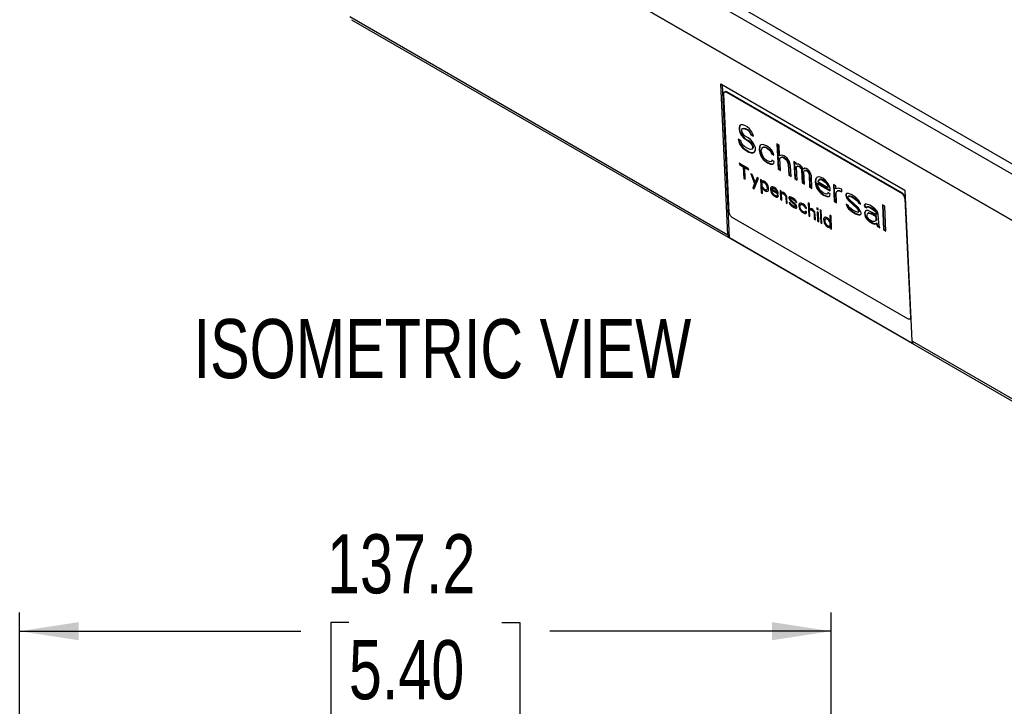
# Model space of a CAD drawing. Header units: millimetres. Extents: x 0 to 1118, y 0 to 848.
# Tile 15 of 17: x 778 to 944, y 579 to 695. Entities that reach past the tile are written whole.
import ezdxf

# ---------------------------------------------------------------- set-up
doc = ezdxf.new("R2010")
doc.units = ezdxf.units.MM
doc.layers.add('DIMENSIONS', color=140, linetype='Continuous', lineweight=25)
doc.layers.add('TEXT', color=140, linetype='Continuous', lineweight=25)
doc.styles.add('SLDTEXTSTYLE0', font='TXT', dxfattribs={"width": 0.75})
doc.dimstyles.new('SLDDIMSTYLE0', dxfattribs={"dimtxt": 10, "dimasz": 10, "dimexe": 0, "dimexo": 0.0625, "dimgap": 2.5, "dimtad": 0, "dimtih": 1, "dimtoh": 1, "dimdec": 1, "dimrnd": 1e-09, "dimzin": 12, "dimdsep": 46, "dimtxsty": 'SLDTEXTSTYLE0', "dimsah": 1, "dimcen": 0.09, "dimadec": 0, "dimazin": 3, "dimtfac": 1, "dimtdec": 1, "dimtofl": 0, "dimtmove": 0, "dimatfit": 3, "dimfxl": 0, "dimfrac": 2, "dimtolj": 1, "dimtzin": 12, "dimarcsym": 0})

# ---------------------------------------------------------------- blocks, each defined once
blk = doc.blocks.new('_D_12')
at = {"layer": 'DIMENSIONS'}
for p, q in [((777.95, 539.99), (777.95, 595.07)), ((915.13, 552.72), (915.13, 595.07)), ((833.61, 593.37), (830.57, 593.37)), ((830.57, 593.37), (830.57, 577.49)), ((859.47, 593.37), (862.52, 593.37)), ((862.52, 593.37), (862.52, 577.49)), ((777.95, 591.89), (825.49, 591.89)), ((915.13, 591.89), (867.59, 591.89)), ((830.57, 577.49), (833.61, 577.49)), ((862.52, 577.49), (859.47, 577.49))]:
    blk.add_line(p, q, dxfattribs=at)
for points in [[(777.95, 591.89), (787.95, 590.36), (787.95, 593.43)], [(915.13, 591.89), (905.13, 593.43), (905.13, 590.36)]]:
    blk.add_solid(points, dxfattribs=at)
at = {"layer": 'DIMENSIONS', "char_height": 10, "attachment_point": 1, "style": 'SLDTEXTSTYLE0'}
for s, insert in [('137.2', (829.92, 608.29)), ('5.40', (833.61, 590.38))]:
    blk.add_mtext(s, dxfattribs=dict(at, insert=insert))

msp = doc.modelspace()

# ---------------------------------------------------------------- linework, layer by layer
for p, q in [((832.25, 726.87), (991.42, 634.98)), ((991.32, 635.03), (832.33, 726.81)), ((967.59, 658.3), (858.03, 721.55)), ((857.39, 720.21), (966.95, 656.96)), ((833.77, 695.85), (897.71, 658.94)), ((834.04, 695.3), (993.04, 603.51)), ((897.71, 658.94), (896.52, 684.44)), ((896.52, 684.44), (927.63, 666.48)), ((897.98, 658.39), (896.77, 684.3)), ((897.93, 662.66), (896.99, 682.78)), ((897.18, 683.12), (897.11, 683.07)), ((897.44, 683.04), (897.51, 683.08)), ((897.44, 683.04), (927.14, 665.89)), ((927.21, 665.94), (897.51, 683.08)), ((899.64, 677.33), (899.58, 677.01)), ((899.58, 677.01), (899.66, 677.06)), ((899.58, 677.01), (899.6, 676.65)), ((899.6, 676.65), (899.67, 676.7)), ((899.6, 676.65), (899.69, 676.25)), ((899.94, 677.51), (899.64, 677.33)), ((899.72, 677.37), (899.66, 677.06)), ((899.66, 677.06), (899.67, 676.7)), ((899.67, 676.7), (899.77, 676.29)), ((899.69, 676.25), (899.77, 676.29)), ((899.69, 676.25), (900.02, 675.7)), ((899.77, 676.29), (900.1, 675.75)), ((900.25, 677.51), (899.94, 677.51)), ((900.06, 676.65), (900.12, 676.88)), ((900.07, 676.47), (900.06, 676.65)), ((900.16, 676.15), (900.07, 676.47)), ((900.12, 676.88), (900.35, 676.92)), ((900.12, 676.88), (900.2, 676.92)), ((900.4, 675.84), (900.16, 676.15)), ((900.2, 676.92), (900.43, 676.97)), ((900.56, 677.41), (900.25, 677.51)), ((900.35, 676.92), (900.43, 676.97)), ((900.35, 676.92), (900.58, 676.87)), ((900.43, 676.97), (900.66, 676.92)), ((900.95, 677.19), (900.56, 677.41)), ((900.58, 676.87), (900.66, 676.92)), ((900.58, 676.87), (901.05, 676.6)), ((900.66, 676.92), (901.13, 676.65)), ((901.35, 676.87), (900.95, 677.19)), ((901.05, 676.6), (901.13, 676.65)), ((901.05, 676.6), (901.29, 676.38)), ((901.37, 676.42), (901.13, 676.65)), ((901.29, 676.38), (901.37, 676.42)), ((901.29, 676.38), (901.46, 676.1)), ((901.67, 676.42), (901.35, 676.87)), ((901.53, 676.15), (901.37, 676.42)), ((901.46, 676.1), (901.53, 676.15)), ((901.46, 676.1), (901.55, 675.88)), ((901.62, 675.93), (901.53, 676.15)), ((901.62, 675.93), (901.55, 675.88)), ((901.62, 675.93), (901.99, 675.72)), ((901.93, 675.92), (901.67, 676.42)), ((902.02, 675.61), (901.93, 675.92)), ((899.91, 674.8), (899.44, 675.08)), ((899.44, 675.08), (899.54, 674.67)), ((899.54, 675.02), (899.61, 674.72)), ((899.54, 674.67), (899.61, 674.72)), ((899.54, 674.67), (899.79, 674.08)), ((899.61, 674.72), (899.87, 674.13)), ((900.01, 674.49), (899.91, 674.8)), ((900.25, 674.08), (900.01, 674.49)), ((900.02, 675.7), (900.1, 675.75)), ((900.02, 675.7), (900.35, 675.34)), ((900.1, 675.75), (900.42, 675.39)), ((900.35, 675.34), (900.42, 675.39)), ((900.35, 675.34), (900.67, 675.07)), ((900.64, 675.61), (900.4, 675.84)), ((900.42, 675.39), (900.74, 675.12)), ((901.11, 675.34), (900.64, 675.61)), ((900.67, 675.07), (900.74, 675.12)), ((900.67, 675.07), (901.14, 674.8)), ((900.74, 675.12), (901.21, 674.85)), ((901.51, 675.02), (901.11, 675.34)), ((901.14, 674.8), (901.21, 674.85)), ((901.14, 674.8), (901.46, 674.53)), ((901.21, 674.85), (901.53, 674.58)), ((901.46, 674.53), (901.53, 674.58)), ((901.46, 674.53), (901.7, 674.21)), ((901.83, 674.66), (901.51, 675.02)), ((901.53, 674.58), (901.78, 674.26)), ((901.55, 675.88), (902.02, 675.61)), ((901.7, 674.21), (901.78, 674.26)), ((901.78, 674.26), (901.95, 673.9)), ((902.16, 674.12), (901.83, 674.66)), ((906.37, 674.06), (905.98, 674.28)), ((905.98, 674.28), (906.18, 670.05)), ((906.06, 674.24), (906.25, 670.1)), ((899.79, 674.08), (899.87, 674.13)), ((899.79, 674.08), (900.2, 673.59)), ((899.87, 674.13), (900.28, 673.64)), ((900.2, 673.59), (900.28, 673.64)), ((900.2, 673.59), (900.6, 673.27)), ((900.57, 673.81), (900.25, 674.08)), ((900.28, 673.64), (900.67, 673.32)), ((901.2, 673.45), (900.57, 673.81)), ((900.6, 673.27), (900.67, 673.32)), ((900.6, 673.27), (901.23, 672.91)), ((900.67, 673.32), (901.3, 672.96)), ((901.51, 673.36), (901.2, 673.45)), ((901.23, 672.91), (901.3, 672.96)), ((901.23, 672.91), (901.61, 672.77)), ((901.3, 672.96), (901.69, 672.82)), ((901.74, 673.4), (901.51, 673.36)), ((901.61, 672.77), (901.69, 672.82)), ((901.61, 672.77), (901.92, 672.77)), ((901.69, 672.82), (902, 672.82)), ((901.7, 674.21), (901.87, 673.85)), ((901.88, 673.58), (901.74, 673.4)), ((901.74, 673.4), (901.81, 673.45)), ((901.96, 673.63), (901.81, 673.45)), ((901.87, 673.85), (901.95, 673.9)), ((901.87, 673.85), (901.88, 673.58)), ((901.88, 673.58), (901.96, 673.63)), ((901.92, 672.77), (902.22, 672.95)), ((901.92, 672.77), (902, 672.82)), ((901.95, 673.9), (901.96, 673.63)), ((902, 672.82), (902.22, 672.95)), ((902.34, 673.67), (902.16, 674.12)), ((902.22, 672.95), (902.36, 673.22)), ((902.36, 673.22), (902.34, 673.67)), ((903.02, 673.8), (902.97, 673.31)), ((903.04, 673.35), (902.97, 673.31)), ((902.97, 673.31), (903.07, 672.72)), ((903.16, 674.07), (903.02, 673.8)), ((903.02, 673.8), (903.09, 673.85)), ((903.09, 673.85), (903.04, 673.35)), ((903.04, 673.35), (903.14, 672.77)), ((903.07, 672.72), (903.14, 672.77)), ((903.07, 672.72), (903.24, 672.27)), ((903.23, 674.11), (903.09, 673.85)), ((903.14, 672.77), (903.32, 672.32)), ((903.31, 674.16), (903.16, 674.07)), ((903.54, 674.2), (903.31, 674.16)), ((903.35, 673.17), (903.42, 673.48)), ((903.37, 672.9), (903.35, 673.17)), ((903.54, 672.36), (903.37, 672.9)), ((903.42, 673.48), (903.49, 673.62)), ((903.49, 673.62), (903.71, 673.75)), ((903.49, 673.62), (903.56, 673.67)), ((903.77, 674.16), (903.54, 674.2)), ((903.56, 673.67), (903.78, 673.8)), ((903.71, 673.75), (903.78, 673.8)), ((903.71, 673.75), (903.86, 673.75)), ((904.23, 673.98), (903.77, 674.16)), ((903.78, 673.8), (903.94, 673.8)), ((903.86, 673.75), (903.94, 673.8)), ((903.86, 673.75), (904.17, 673.66)), ((903.94, 673.8), (904.25, 673.71)), ((904.17, 673.66), (904.25, 673.71)), ((904.17, 673.66), (904.73, 673.25)), ((904.79, 673.57), (904.23, 673.98)), ((904.25, 673.71), (904.8, 673.3)), ((904.73, 673.25), (904.8, 673.3)), ((904.73, 673.25), (904.97, 672.94)), ((905.11, 673.21), (904.79, 673.57)), ((904.8, 673.3), (905.05, 672.99)), ((904.97, 672.94), (905.05, 672.99)), ((904.97, 672.94), (905.06, 672.62)), ((905.05, 672.99), (905.14, 672.67)), ((905.06, 672.62), (905.14, 672.67)), ((905.06, 672.62), (905.45, 672.4)), ((905.36, 672.8), (905.11, 673.21)), ((905.14, 672.67), (905.43, 672.5)), ((905.45, 672.4), (905.36, 672.8)), ((906.45, 672.26), (906.37, 674.06)), ((901.2, 670.15), (899.63, 671.06)), ((899.63, 671.06), (899.64, 670.82)), ((899.71, 671.01), (899.72, 670.87)), ((903.24, 672.27), (903.32, 672.32)), ((903.24, 672.27), (903.41, 672)), ((903.32, 672.32), (903.48, 672.05)), ((903.41, 672), (903.48, 672.05)), ((903.41, 672), (903.65, 671.68)), ((903.48, 672.05), (903.73, 671.73)), ((903.79, 671.95), (903.54, 672.36)), ((903.65, 671.68), (903.73, 671.73)), ((903.65, 671.68), (903.89, 671.46)), ((903.73, 671.73), (903.97, 671.5)), ((904.27, 671.5), (903.79, 671.95)), ((903.89, 671.46), (903.97, 671.5)), ((903.89, 671.46), (904.37, 671.09)), ((903.97, 671.5), (904.44, 671.14)), ((904.82, 671.27), (904.27, 671.5)), ((904.37, 671.09), (904.44, 671.14)), ((904.37, 671.09), (904.91, 670.87)), ((904.44, 671.14), (904.99, 670.91)), ((905.05, 671.32), (904.82, 671.27)), ((904.91, 670.87), (904.99, 670.91)), ((904.99, 670.91), (905.3, 670.91)), ((905.11, 671.54), (905.05, 671.32)), ((905.05, 671.32), (905.12, 671.36)), ((905.5, 671.31), (905.11, 671.54)), ((905.16, 671.51), (905.12, 671.36)), ((905.22, 670.86), (905.44, 671)), ((905.22, 670.86), (905.3, 670.91)), ((905.3, 670.91), (905.44, 671)), ((905.44, 671), (905.5, 671.31)), ((906.6, 672.35), (906.45, 672.26)), ((906.47, 671.9), (906.62, 671.99)), ((906.47, 671.9), (906.55, 671.94)), ((906.57, 669.82), (906.47, 671.9)), ((906.55, 671.94), (906.7, 672.03)), ((906.83, 672.39), (906.6, 672.35)), ((906.62, 671.99), (906.85, 672.03)), ((906.62, 671.99), (906.7, 672.03)), ((906.7, 672.03), (906.92, 672.08)), ((907.14, 672.3), (906.83, 672.39)), ((906.85, 672.03), (906.92, 672.08)), ((906.85, 672.03), (907.16, 671.94)), ((906.92, 672.08), (907.23, 671.99)), ((907.46, 672.12), (907.14, 672.3)), ((907.16, 671.94), (907.23, 671.99)), ((907.16, 671.94), (907.48, 671.67)), ((907.23, 671.99), (907.55, 671.71)), ((907.7, 671.89), (907.46, 672.12)), ((907.48, 671.67), (907.55, 671.71)), ((907.48, 671.67), (907.64, 671.49)), ((907.55, 671.71), (907.71, 671.53)), ((907.64, 671.49), (907.71, 671.53)), ((907.64, 671.49), (907.8, 671.21)), ((907.94, 671.57), (907.7, 671.89)), ((907.71, 671.53), (907.88, 671.26)), ((907.8, 671.21), (907.88, 671.26)), ((907.8, 671.21), (907.9, 670.81)), ((907.88, 671.26), (907.97, 670.86)), ((908.1, 671.3), (907.94, 671.57)), ((908.19, 671.08), (908.1, 671.3)), ((908.29, 670.58), (908.19, 671.08)), ((909.26, 671.07), (908.87, 671.3)), ((908.87, 671.3), (909, 668.42)), ((908.95, 671.25), (909.08, 668.47)), ((909.27, 670.8), (909.26, 671.07)), ((899.64, 670.82), (899.72, 670.87)), ((899.64, 670.82), (900.3, 670.44)), ((899.72, 670.87), (900.38, 670.49)), ((900.3, 670.44), (900.38, 670.49)), ((900.3, 670.44), (900.39, 668.45)), ((900.38, 670.49), (900.47, 668.5)), ((900.55, 670.3), (900.62, 670.34)), ((900.64, 668.31), (900.55, 670.3)), ((900.55, 670.3), (901.21, 669.92)), ((901.2, 670.01), (900.62, 670.34)), ((901.21, 669.92), (901.2, 670.15)), ((901.56, 669.25), (902.2, 667.59)), ((901.81, 669.11), (901.56, 669.25)), ((904.91, 670.87), (905.22, 670.86)), ((906.18, 670.05), (906.25, 670.1)), ((906.18, 670.05), (906.57, 669.82)), ((906.56, 669.92), (906.25, 670.1)), ((907.9, 670.81), (907.97, 670.86)), ((907.9, 670.81), (907.98, 669.01)), ((907.97, 670.86), (908.06, 669.05)), ((908.38, 668.78), (908.29, 670.58)), ((909.42, 670.89), (909.27, 670.8)), ((909.29, 670.44), (909.44, 670.53)), ((909.29, 670.44), (909.37, 670.49)), ((909.4, 668.19), (909.29, 670.44)), ((909.37, 670.49), (909.52, 670.58)), ((909.66, 670.85), (909.42, 670.89)), ((909.44, 670.53), (909.52, 670.58)), ((909.44, 670.53), (909.67, 670.49)), ((909.52, 670.58), (909.75, 670.53)), ((909.97, 670.67), (909.66, 670.85)), ((909.67, 670.49), (909.75, 670.53)), ((909.67, 670.49), (909.83, 670.4)), ((909.75, 670.53), (909.9, 670.44)), ((909.83, 670.4), (909.9, 670.44)), ((909.83, 670.4), (909.99, 670.21)), ((909.9, 670.44), (910.07, 670.26)), ((910.21, 670.44), (909.97, 670.67)), ((909.99, 670.21), (910.07, 670.26)), ((909.99, 670.21), (910.07, 670.08)), ((910.07, 670.26), (910.15, 670.13)), ((910.07, 670.08), (910.15, 670.13)), ((910.07, 670.08), (910.16, 669.85)), ((910.15, 670.13), (910.24, 669.9)), ((910.16, 669.85), (910.24, 669.9)), ((910.16, 669.85), (910.26, 667.69)), ((910.46, 670.03), (910.21, 670.44)), ((910.24, 669.9), (910.34, 667.74)), ((910.68, 670.17), (910.46, 670.03)), ((910.55, 669.63), (910.62, 669.76)), ((910.65, 667.46), (910.55, 669.63)), ((910.62, 669.76), (910.7, 669.81)), ((910.62, 669.76), (910.7, 669.81)), ((910.91, 670.12), (910.68, 670.17)), ((910.7, 669.81), (910.77, 669.85)), ((910.7, 669.81), (910.77, 669.85)), ((910.7, 669.81), (910.85, 669.81)), ((910.77, 669.85), (910.93, 669.85)), ((910.85, 669.81), (910.93, 669.85)), ((910.85, 669.81), (911.09, 669.67)), ((911.23, 669.94), (910.91, 670.12)), ((910.93, 669.85), (911.16, 669.72)), ((911.09, 669.67), (911.16, 669.72)), ((911.09, 669.67), (911.25, 669.49)), ((911.16, 669.72), (911.32, 669.54)), ((911.47, 669.71), (911.23, 669.94)), ((911.25, 669.49), (911.32, 669.54)), ((911.25, 669.49), (911.33, 669.35)), ((911.32, 669.54), (911.41, 669.4)), ((911.33, 669.35), (911.41, 669.4)), ((911.33, 669.35), (911.42, 669.13)), ((911.41, 669.4), (911.49, 669.18)), ((911.63, 669.44), (911.47, 669.71)), ((911.81, 668.9), (911.63, 669.44)), ((900.39, 668.45), (900.47, 668.5)), ((900.39, 668.45), (900.64, 668.31)), ((900.47, 668.5), (900.64, 668.4)), ((901.68, 669.18), (902.27, 667.64)), ((902.31, 667.85), (901.81, 669.11)), ((902.2, 667.59), (901.91, 666.84)), ((902.27, 667.64), (901.99, 666.89)), ((902.16, 666.7), (902.88, 668.49)), ((902.27, 667.64), (902.2, 667.59)), ((902.63, 668.63), (902.31, 667.85)), ((902.31, 667.85), (902.38, 667.9)), ((902.68, 668.61), (902.38, 667.9)), ((902.88, 668.49), (902.63, 668.63)), ((903.42, 668.18), (903.21, 668.3)), ((903.21, 668.3), (903.32, 666.03)), ((903.29, 668.25), (903.39, 666.08)), ((903.43, 667.9), (903.42, 668.18)), ((903.47, 667.97), (903.43, 667.9)), ((903.43, 667.9), (903.51, 667.95)), ((903.52, 667.75), (903.44, 667.66)), ((903.44, 667.66), (903.46, 667.19)), ((903.54, 668.01), (903.47, 667.97)), ((903.54, 668.01), (903.51, 667.95)), ((903.59, 667.8), (903.52, 667.75)), ((903.64, 667.78), (903.52, 667.75)), ((903.62, 668.01), (903.54, 668.01)), ((903.71, 667.83), (903.59, 667.8)), ((903.79, 667.97), (903.62, 668.01)), ((903.71, 667.83), (903.64, 667.78)), ((903.8, 667.73), (903.64, 667.78)), ((903.87, 667.78), (903.71, 667.83)), ((904.04, 667.82), (903.79, 667.97)), ((903.87, 667.78), (903.8, 667.73)), ((904.05, 667.59), (903.8, 667.73)), ((904.12, 667.64), (903.87, 667.78)), ((904.2, 667.68), (904.04, 667.82)), ((904.12, 667.64), (904.05, 667.59)), ((904.22, 667.4), (904.05, 667.59)), ((904.29, 667.45), (904.12, 667.64)), ((904.33, 667.52), (904.2, 667.68)), ((907.98, 669.01), (908.06, 669.05)), ((907.98, 669.01), (908.38, 668.78)), ((908.06, 669.05), (908.37, 668.87)), ((909, 668.42), (909.08, 668.47)), ((909, 668.42), (909.4, 668.19)), ((909.39, 668.28), (909.08, 668.47)), ((910.26, 667.69), (910.34, 667.74)), ((910.26, 667.69), (910.65, 667.46)), ((910.34, 667.74), (910.65, 667.56)), ((911.42, 669.13), (911.49, 669.18)), ((911.42, 669.13), (911.52, 666.97)), ((911.49, 669.18), (911.59, 667.01)), ((911.91, 666.74), (911.81, 668.9)), ((912.53, 668.31), (912.47, 667.82)), ((912.55, 667.87), (912.47, 667.82)), ((912.47, 667.82), (912.58, 667.23)), ((912.67, 668.58), (912.53, 668.31)), ((912.53, 668.31), (912.6, 668.36)), ((912.55, 667.87), (912.6, 668.36)), ((912.55, 667.87), (912.65, 667.28)), ((912.6, 668.36), (912.74, 668.63)), ((912.81, 668.67), (912.67, 668.58)), ((913.04, 668.72), (912.81, 668.67)), ((912.86, 667.59), (912.94, 667.64)), ((912.87, 667.41), (912.86, 667.59)), ((912.86, 667.59), (914.99, 666.37)), ((912.99, 668.13), (912.92, 668)), ((912.92, 668), (912.93, 667.91)), ((912.93, 667.91), (914.58, 666.95)), ((912.94, 667.64), (914.98, 666.46)), ((912.99, 668.13), (913.22, 668.27)), ((912.99, 668.13), (913.07, 668.18)), ((913.27, 668.67), (913.04, 668.72)), ((913.29, 668.31), (913.07, 668.18)), ((913.29, 668.31), (913.22, 668.27)), ((913.22, 668.27), (913.37, 668.26)), ((913.74, 668.49), (913.27, 668.67)), ((913.44, 668.31), (913.29, 668.31)), ((913.44, 668.31), (913.37, 668.26)), ((913.37, 668.26), (913.68, 668.17)), ((913.75, 668.22), (913.44, 668.31)), ((913.75, 668.22), (913.68, 668.17)), ((913.68, 668.17), (914.15, 667.81)), ((914.22, 668.13), (913.74, 668.49)), ((914.23, 667.86), (913.75, 668.22)), ((914.23, 667.86), (914.15, 667.81)), ((914.15, 667.81), (914.4, 667.49)), ((914.62, 667.63), (914.22, 668.13)), ((914.47, 667.54), (914.23, 667.86)), ((914.87, 667.13), (914.62, 667.63)), ((901.91, 666.84), (901.99, 666.89)), ((901.91, 666.84), (902.16, 666.7)), ((901.99, 666.89), (902.19, 666.77)), ((903.32, 666.03), (903.39, 666.08)), ((903.32, 666.03), (903.52, 665.91)), ((903.52, 666), (903.39, 666.08)), ((903.46, 667.19), (903.55, 667)), ((903.47, 666.95), (903.55, 667)), ((903.52, 665.91), (903.47, 666.95)), ((903.47, 666.95), (903.52, 666.83)), ((903.52, 666.83), (903.59, 666.88)), ((903.52, 666.83), (903.61, 666.69)), ((903.55, 667), (903.59, 666.88)), ((903.55, 667), (903.68, 666.83)), ((903.59, 666.88), (903.68, 666.74)), ((903.61, 666.69), (903.68, 666.74)), ((903.61, 666.69), (903.69, 666.6)), ((903.68, 666.83), (903.85, 666.69)), ((903.68, 666.74), (903.77, 666.64)), ((903.69, 666.6), (903.77, 666.64)), ((903.69, 666.6), (903.86, 666.45)), ((903.77, 666.64), (903.93, 666.5)), ((903.85, 666.69), (904.01, 666.59)), ((903.86, 666.45), (903.93, 666.5)), ((903.86, 666.45), (904.11, 666.31)), ((903.93, 666.5), (904.18, 666.36)), ((904.01, 666.59), (904.17, 666.55)), ((904.11, 666.31), (904.18, 666.36)), ((904.11, 666.31), (904.27, 666.26)), ((904.17, 666.55), (904.29, 666.57)), ((904.18, 666.36), (904.34, 666.31)), ((904.29, 667.45), (904.22, 667.4)), ((904.3, 667.21), (904.22, 667.4)), ((904.27, 666.26), (904.34, 666.31)), ((904.27, 666.26), (904.39, 666.29)), ((904.38, 667.26), (904.29, 667.45)), ((904.29, 666.57), (904.33, 666.64)), ((904.37, 666.62), (904.29, 666.57)), ((904.38, 667.26), (904.3, 667.21)), ((904.35, 667.04), (904.3, 667.21)), ((904.46, 667.3), (904.33, 667.52)), ((904.33, 666.64), (904.37, 666.76)), ((904.41, 666.69), (904.33, 666.64)), ((904.34, 666.31), (904.43, 666.33)), ((904.43, 667.09), (904.35, 667.04)), ((904.37, 666.76), (904.35, 667.04)), ((904.44, 666.81), (904.37, 666.76)), ((904.37, 666.62), (904.41, 666.69)), ((904.43, 667.09), (904.38, 667.26)), ((904.39, 666.29), (904.54, 666.43)), ((904.41, 666.69), (904.44, 666.81)), ((904.44, 666.81), (904.43, 667.09)), ((904.51, 667.18), (904.46, 667.3)), ((904.56, 666.97), (904.51, 667.18)), ((904.54, 666.43), (904.57, 666.59)), ((904.57, 666.59), (904.56, 666.97)), ((904.92, 666.85), (904.9, 666.59)), ((904.97, 666.64), (904.9, 666.59)), ((904.9, 666.59), (904.95, 666.28)), ((905, 666.99), (904.92, 666.85)), ((904.92, 666.85), (905, 666.9)), ((904.95, 666.28), (905.03, 666.33)), ((904.95, 666.28), (905.04, 666.05)), ((904.97, 666.64), (905, 666.9)), ((904.97, 666.64), (905.03, 666.33)), ((905.08, 667.04), (905, 666.99)), ((905, 666.9), (905.07, 667.04)), ((905.03, 666.33), (905.12, 666.09)), ((905.04, 666.05), (905.12, 666.09)), ((905.04, 666.05), (905.13, 665.9)), ((905.19, 667.06), (905.08, 667.04)), ((905.1, 666.47), (905.18, 666.52)), ((905.11, 666.38), (905.1, 666.47)), ((905.1, 666.47), (906.22, 665.83)), ((905.15, 666.21), (905.11, 666.38)), ((905.12, 666.09), (905.2, 665.95)), ((905.17, 666.75), (905.13, 666.68)), ((905.13, 666.68), (905.13, 666.64)), ((905.13, 666.64), (906, 666.14)), ((905.13, 665.9), (905.2, 665.95)), ((905.2, 666.09), (905.15, 666.21)), ((905.17, 666.75), (905.29, 666.83)), ((905.17, 666.75), (905.24, 666.8)), ((905.18, 666.52), (906.21, 665.92)), ((905.32, 667.04), (905.19, 667.06)), ((905.33, 665.88), (905.2, 666.09)), ((905.2, 665.95), (905.33, 665.79)), ((905.36, 666.87), (905.24, 666.8)), ((905.36, 666.87), (905.29, 666.83)), ((905.29, 666.83), (905.37, 666.83)), ((905.56, 666.94), (905.32, 667.04)), ((905.44, 666.87), (905.36, 666.87)), ((905.44, 666.87), (905.37, 666.83)), ((905.37, 666.83), (905.53, 666.78)), ((905.6, 666.83), (905.44, 666.87)), ((905.6, 666.83), (905.53, 666.78)), ((905.53, 666.78), (905.78, 666.59)), ((905.81, 666.75), (905.56, 666.94)), ((905.85, 666.64), (905.6, 666.83)), ((905.85, 666.64), (905.78, 666.59)), ((905.78, 666.59), (905.91, 666.42)), ((906.02, 666.49), (905.81, 666.75)), ((905.98, 666.47), (905.85, 666.64)), ((905.98, 666.47), (905.91, 666.42)), ((905.91, 666.42), (906, 666.23)), ((906.07, 666.28), (905.98, 666.47)), ((906.07, 666.28), (906, 666.23)), ((906, 666.23), (906, 666.14)), ((906.08, 666.18), (906, 666.14)), ((906.16, 666.23), (906.02, 666.49)), ((906.08, 666.18), (906.07, 666.28)), ((906.21, 666.02), (906.16, 666.23)), ((906.22, 665.83), (906.21, 666.02)), ((906.72, 666.28), (906.51, 666.39)), ((906.51, 666.39), (906.58, 664.88)), ((906.59, 666.35), (906.66, 664.93)), ((906.73, 666.04), (906.72, 666.28)), ((906.81, 666.09), (906.73, 666.04)), ((906.92, 666.11), (906.81, 666.09)), ((906.81, 665.9), (906.89, 665.95)), ((906.81, 665.9), (906.89, 665.95)), ((906.81, 665.9), (906.93, 665.92)), ((906.89, 665.95), (907.01, 665.97)), ((907.09, 666.06), (906.92, 666.11)), ((906.93, 665.92), (907.01, 665.97)), ((906.93, 665.92), (907.1, 665.87)), ((907.01, 665.97), (907.17, 665.92)), ((907.25, 665.97), (907.09, 666.06)), ((907.1, 665.87), (907.17, 665.92)), ((907.17, 665.92), (907.34, 665.78)), ((907.38, 665.85), (907.25, 665.97)), ((911.52, 666.97), (911.59, 667.01)), ((911.52, 666.97), (911.91, 666.74)), ((911.59, 667.01), (911.91, 666.83)), ((912.58, 667.23), (912.65, 667.28)), ((912.58, 667.23), (912.75, 666.78)), ((912.65, 667.28), (912.83, 666.83)), ((912.75, 666.78), (912.83, 666.83)), ((912.75, 666.78), (912.92, 666.51)), ((912.83, 666.83), (912.99, 666.56)), ((912.96, 667.1), (912.87, 667.41)), ((912.92, 666.51), (912.99, 666.56)), ((912.92, 666.51), (913.16, 666.19)), ((913.05, 666.87), (912.96, 667.1)), ((912.99, 666.56), (913.23, 666.24)), ((913.3, 666.46), (913.05, 666.87)), ((913.16, 666.19), (913.23, 666.24)), ((913.16, 666.19), (913.4, 665.97)), ((913.23, 666.24), (913.47, 666.02)), ((913.46, 666.28), (913.3, 666.46)), ((913.4, 665.97), (913.47, 666.02)), ((913.4, 665.97), (913.87, 665.6)), ((913.78, 666.01), (913.46, 666.28)), ((913.47, 666.02), (913.95, 665.65)), ((914.33, 665.78), (913.78, 666.01)), ((914.47, 667.54), (914.4, 667.49)), ((914.4, 667.49), (914.57, 667.13)), ((914.64, 667.18), (914.47, 667.54)), ((914.62, 666.05), (914.55, 665.83)), ((914.64, 667.18), (914.57, 667.13)), ((914.57, 667.13), (914.58, 666.95)), ((914.65, 667), (914.58, 666.95)), ((915.01, 665.83), (914.62, 666.05)), ((914.67, 666.02), (914.63, 665.88)), ((914.65, 667), (914.64, 667.18)), ((914.97, 666.73), (914.87, 667.13)), ((914.99, 666.37), (914.97, 666.73)), ((915.94, 667.22), (915.55, 667.45)), ((915.55, 667.45), (915.68, 664.56)), ((915.63, 667.4), (915.76, 664.61)), ((915.97, 666.68), (915.94, 667.22)), ((916.11, 666.77), (915.97, 666.68)), ((915.99, 666.14), (916.21, 666.36)), ((916.07, 664.34), (915.99, 666.14)), ((916.34, 666.81), (916.11, 666.77)), ((916.21, 666.36), (916.29, 666.41)), ((916.21, 666.36), (916.52, 666.36)), ((916.29, 666.41), (916.59, 666.41)), ((916.57, 666.77), (916.34, 666.81)), ((916.52, 666.36), (916.59, 666.41)), ((916.52, 666.36), (916.98, 666.18)), ((916.96, 666.63), (916.57, 666.77)), ((916.59, 666.41), (916.98, 666.26)), ((916.98, 666.18), (916.96, 666.63)), ((927.14, 665.89), (927.21, 665.94)), ((927.63, 666.48), (928.82, 640.98)), ((905.13, 665.9), (905.26, 665.74)), ((905.26, 665.74), (905.33, 665.79)), ((905.26, 665.74), (905.38, 665.62)), ((905.41, 665.78), (905.33, 665.88)), ((905.33, 665.79), (905.46, 665.67)), ((905.38, 665.62), (905.46, 665.67)), ((905.38, 665.62), (905.63, 665.43)), ((905.58, 665.64), (905.41, 665.78)), ((905.46, 665.67), (905.71, 665.48)), ((905.87, 665.52), (905.58, 665.64)), ((905.63, 665.43), (905.71, 665.48)), ((905.63, 665.43), (905.92, 665.31)), ((905.71, 665.48), (905.99, 665.36)), ((905.99, 665.55), (905.87, 665.52)), ((905.92, 665.31), (905.99, 665.36)), ((905.92, 665.31), (906.08, 665.31)), ((906.02, 665.66), (905.99, 665.55)), ((905.99, 665.55), (906.06, 665.59)), ((905.99, 665.36), (906.15, 665.36)), ((906.23, 665.54), (906.02, 665.66)), ((906.07, 665.63), (906.06, 665.59)), ((906.08, 665.31), (906.2, 665.38)), ((906.08, 665.31), (906.15, 665.36)), ((906.15, 665.36), (906.2, 665.38)), ((906.2, 665.38), (906.23, 665.54)), ((906.58, 664.88), (906.66, 664.93)), ((906.58, 664.88), (906.79, 664.76)), ((906.78, 664.86), (906.66, 664.93)), ((906.74, 665.85), (906.81, 665.9)), ((906.74, 665.85), (906.81, 665.9)), ((906.79, 664.76), (906.74, 665.85)), ((907.1, 665.87), (907.26, 665.73)), ((907.26, 665.73), (907.34, 665.78)), ((907.26, 665.73), (907.35, 665.63)), ((907.34, 665.78), (907.42, 665.68)), ((907.35, 665.63), (907.42, 665.68)), ((907.35, 665.63), (907.44, 665.49)), ((907.51, 665.68), (907.38, 665.85)), ((907.42, 665.68), (907.51, 665.54)), ((907.44, 665.49), (907.51, 665.54)), ((907.44, 665.49), (907.49, 665.23)), ((907.49, 665.23), (907.56, 665.28)), ((907.49, 665.23), (907.53, 664.33)), ((907.59, 665.54), (907.51, 665.68)), ((907.51, 665.54), (907.56, 665.28)), ((907.53, 664.33), (907.6, 664.38)), ((907.53, 664.33), (907.74, 664.21)), ((907.56, 665.28), (907.6, 664.38)), ((907.64, 665.37), (907.59, 665.54)), ((907.6, 664.38), (907.73, 664.31)), ((907.69, 665.11), (907.64, 665.37)), ((907.74, 664.21), (907.69, 665.11)), ((908.08, 665.35), (908.01, 665.25)), ((908.01, 665.25), (908.08, 665.3)), ((908.01, 665.25), (908.01, 665.16)), ((908.01, 665.16), (908.09, 665.21)), ((908.01, 665.16), (908.1, 664.92)), ((908.25, 664.28), (908.05, 664.4)), ((908.05, 664.4), (908.14, 664.17)), ((908.24, 665.35), (908.08, 665.35)), ((908.12, 665.35), (908.08, 665.3)), ((908.08, 665.3), (908.09, 665.21)), ((908.09, 665.21), (908.18, 664.97)), ((908.1, 664.92), (908.18, 664.97)), ((908.1, 664.92), (908.28, 664.69)), ((908.17, 664.33), (908.21, 664.21)), ((908.18, 664.97), (908.35, 664.73)), ((908.22, 665.04), (908.26, 665.11)), ((908.26, 664.92), (908.22, 665.04)), ((908.49, 665.25), (908.24, 665.35)), ((908.3, 664.16), (908.25, 664.28)), ((908.26, 665.11), (908.33, 665.16)), ((908.26, 665.11), (908.34, 665.11)), ((908.39, 664.76), (908.26, 664.92)), ((908.28, 664.69), (908.35, 664.73)), ((908.28, 664.69), (908.99, 664.04)), ((908.33, 665.16), (908.41, 665.16)), ((908.34, 665.11), (908.41, 665.16)), ((908.34, 665.11), (908.5, 665.06)), ((908.35, 664.73), (909.06, 664.09)), ((909.1, 664.11), (908.39, 664.76)), ((908.41, 665.16), (908.57, 665.11)), ((908.74, 665.11), (908.49, 665.25)), ((908.5, 665.06), (908.57, 665.11)), ((908.5, 665.06), (908.75, 664.92)), ((908.57, 665.11), (908.82, 664.97)), ((908.99, 664.92), (908.74, 665.11)), ((908.75, 664.92), (908.82, 664.97)), ((908.75, 664.92), (909, 664.73)), ((908.82, 664.97), (909.07, 664.78)), ((909.11, 664.8), (908.99, 664.92)), ((909, 664.73), (909.07, 664.78)), ((909, 664.73), (909.08, 664.63)), ((909.07, 664.78), (909.16, 664.68)), ((909.08, 664.63), (909.16, 664.68)), ((909.08, 664.63), (909.13, 664.52)), ((909.24, 664.63), (909.11, 664.8)), ((909.13, 664.52), (909.2, 664.56)), ((909.13, 664.52), (909.33, 664.4)), ((909.16, 664.68), (909.2, 664.56)), ((909.2, 664.56), (909.29, 664.51)), ((909.33, 664.4), (909.24, 664.63)), ((909.86, 664.28), (909.78, 664.23)), ((909.86, 664.27), (909.78, 664.14)), ((909.98, 664.3), (909.86, 664.28)), ((910.1, 664.28), (909.98, 664.3)), ((910.35, 664.18), (910.1, 664.28)), ((911.47, 664.22), (911.26, 664.34)), ((911.26, 664.34), (911.37, 662.12)), ((911.34, 664.3), (911.44, 662.17)), ((913.87, 665.6), (913.95, 665.65)), ((913.87, 665.6), (914.42, 665.38)), ((913.95, 665.65), (914.5, 665.43)), ((914.55, 665.83), (914.33, 665.78)), ((914.42, 665.38), (914.5, 665.43)), ((914.42, 665.38), (914.73, 665.38)), ((914.5, 665.43), (914.8, 665.42)), ((914.55, 665.83), (914.63, 665.88)), ((914.73, 665.38), (914.95, 665.51)), ((914.73, 665.38), (914.8, 665.42)), ((914.8, 665.42), (914.95, 665.51)), ((914.95, 665.51), (915.01, 665.83)), ((915.68, 664.56), (915.76, 664.61)), ((915.68, 664.56), (916.07, 664.34)), ((916.07, 664.43), (915.76, 664.61)), ((917.76, 665.9), (917.62, 665.73)), ((917.62, 665.73), (917.69, 665.77)), ((917.62, 665.73), (917.62, 665.55)), ((917.62, 665.55), (917.7, 665.59)), ((917.62, 665.55), (917.8, 665.09)), ((917.8, 665.9), (917.69, 665.77)), ((917.69, 665.77), (917.7, 665.59)), ((917.7, 665.59), (917.87, 665.14)), ((918.07, 665.9), (917.76, 665.9)), ((917.8, 665.09), (917.87, 665.14)), ((917.8, 665.09), (918.12, 664.64)), ((917.87, 665.14), (918.2, 664.69)), ((918.02, 665.32), (918.09, 665.45)), ((918.1, 665.09), (918.02, 665.32)), ((918.53, 665.72), (918.07, 665.9)), ((918.09, 665.45), (918.16, 665.5)), ((918.09, 665.45), (918.24, 665.45)), ((918.35, 664.78), (918.1, 665.09)), ((918.12, 664.64), (918.2, 664.69)), ((918.12, 664.64), (919.48, 663.42)), ((918.16, 665.5), (918.32, 665.5)), ((918.2, 664.69), (919.56, 663.47)), ((918.24, 665.45), (918.32, 665.5)), ((918.24, 665.45), (918.55, 665.36)), ((918.32, 665.5), (918.63, 665.41)), ((919.7, 663.55), (918.35, 664.78)), ((919, 665.45), (918.53, 665.72)), ((918.55, 665.36), (918.63, 665.41)), ((918.55, 665.36), (919.02, 665.09)), ((918.63, 665.41), (919.1, 665.14)), ((919.48, 665.09), (919, 665.45)), ((919.02, 665.09), (919.1, 665.14)), ((919.02, 665.09), (919.5, 664.73)), ((919.1, 665.14), (919.57, 664.77)), ((919.72, 664.86), (919.48, 665.09)), ((919.5, 664.73), (919.57, 664.77)), ((919.5, 664.73), (919.66, 664.55)), ((919.57, 664.77), (919.73, 664.59)), ((919.66, 664.55), (919.73, 664.59)), ((919.66, 664.55), (919.75, 664.32)), ((919.96, 664.54), (919.72, 664.86)), ((919.73, 664.59), (919.82, 664.37)), ((919.75, 664.32), (919.82, 664.37)), ((919.75, 664.32), (920.14, 664.09)), ((919.82, 664.37), (920.09, 664.21)), ((920.14, 664.09), (919.96, 664.54)), ((927.63, 665.09), (927.7, 665.13)), ((927.63, 665.09), (928.57, 644.97)), ((908.14, 664.17), (908.21, 664.21)), ((908.14, 664.17), (908.27, 664)), ((908.21, 664.21), (908.34, 664.05)), ((908.27, 664), (908.34, 664.05)), ((908.27, 664), (908.39, 663.88)), ((908.38, 664.07), (908.3, 664.16)), ((908.34, 664.05), (908.47, 663.93)), ((908.63, 663.88), (908.38, 664.07)), ((908.39, 663.88), (908.47, 663.93)), ((908.39, 663.88), (908.64, 663.69)), ((908.47, 663.93), (908.72, 663.74)), ((908.88, 663.74), (908.63, 663.88)), ((908.64, 663.69), (908.72, 663.74)), ((908.64, 663.69), (908.89, 663.55)), ((908.72, 663.74), (908.97, 663.6)), ((909.04, 663.69), (908.88, 663.74)), ((908.89, 663.55), (908.97, 663.6)), ((908.89, 663.55), (909.14, 663.45)), ((908.97, 663.6), (909.21, 663.5)), ((908.99, 664.04), (909.06, 664.09)), ((908.99, 664.04), (909.12, 663.88)), ((909.12, 663.69), (909.04, 663.69)), ((909.06, 664.09), (909.19, 663.93)), ((909.28, 663.88), (909.1, 664.11)), ((909.12, 663.88), (909.19, 663.93)), ((909.12, 663.88), (909.16, 663.76)), ((909.16, 663.76), (909.12, 663.69)), ((909.12, 663.69), (909.2, 663.74)), ((909.14, 663.45), (909.21, 663.5)), ((909.14, 663.45), (909.3, 663.45)), ((909.16, 663.76), (909.24, 663.81)), ((909.19, 663.93), (909.24, 663.81)), ((909.24, 663.81), (909.2, 663.74)), ((909.21, 663.5), (909.34, 663.5)), ((909.37, 663.64), (909.28, 663.88)), ((909.3, 663.45), (909.37, 663.55)), ((909.37, 663.55), (909.37, 663.64)), ((909.71, 664.09), (909.68, 663.83)), ((909.76, 663.88), (909.68, 663.83)), ((909.68, 663.83), (909.73, 663.52)), ((909.78, 664.23), (909.71, 664.09)), ((909.71, 664.09), (909.78, 664.14)), ((909.73, 663.52), (909.81, 663.57)), ((909.73, 663.52), (909.83, 663.28)), ((909.78, 664.14), (909.76, 663.88)), ((909.76, 663.88), (909.81, 663.57)), ((909.81, 663.57), (909.9, 663.33)), ((909.83, 663.28), (909.9, 663.33)), ((909.83, 663.28), (909.91, 663.14)), ((909.88, 663.76), (909.92, 663.92)), ((909.89, 663.61), (909.88, 663.76)), ((909.98, 663.33), (909.89, 663.61)), ((909.9, 663.33), (909.99, 663.19)), ((909.91, 663.14), (909.99, 663.19)), ((909.91, 663.14), (910.04, 662.98)), ((909.92, 663.92), (909.95, 663.99)), ((909.95, 663.99), (910.07, 664.06)), ((909.95, 663.99), (910.03, 664.04)), ((910.11, 663.12), (909.98, 663.33)), ((909.99, 663.19), (910.12, 663.02)), ((910.03, 664.04), (910.15, 664.11)), ((910.04, 662.98), (910.12, 663.02)), ((910.04, 662.98), (910.17, 662.86)), ((910.07, 664.06), (910.15, 664.11)), ((910.07, 664.06), (910.15, 664.06)), ((910.37, 662.88), (910.11, 663.12)), ((910.12, 663.02), (910.24, 662.9)), ((910.15, 664.11), (910.23, 664.11)), ((910.15, 664.06), (910.23, 664.11)), ((910.15, 664.06), (910.31, 664.02)), ((910.17, 662.86), (910.24, 662.9)), ((910.17, 662.86), (910.42, 662.67)), ((910.23, 664.11), (910.39, 664.06)), ((910.24, 662.9), (910.49, 662.71)), ((910.31, 664.02), (910.39, 664.06)), ((910.31, 664.02), (910.6, 663.8)), ((910.64, 663.97), (910.35, 664.18)), ((910.65, 662.76), (910.37, 662.88)), ((910.39, 664.06), (910.68, 663.85)), ((910.42, 662.67), (910.49, 662.71)), ((910.42, 662.67), (910.7, 662.55)), ((910.49, 662.71), (910.78, 662.6)), ((910.6, 663.8), (910.68, 663.85)), ((910.6, 663.8), (910.73, 663.63)), ((910.81, 663.78), (910.64, 663.97)), ((910.77, 662.78), (910.65, 662.76)), ((910.68, 663.85), (910.81, 663.68)), ((910.7, 662.55), (910.78, 662.6)), ((910.73, 663.63), (910.81, 663.68)), ((910.73, 663.63), (910.78, 663.47)), ((910.81, 662.9), (910.77, 662.78)), ((910.77, 662.78), (910.85, 662.83)), ((910.78, 663.47), (910.86, 663.52)), ((910.78, 663.47), (910.99, 663.35)), ((910.78, 662.6), (910.94, 662.59)), ((910.94, 663.56), (910.81, 663.78)), ((910.81, 663.68), (910.86, 663.52)), ((911.01, 662.78), (910.81, 662.9)), ((910.86, 662.87), (910.85, 662.83)), ((910.86, 663.52), (910.96, 663.46)), ((910.86, 662.55), (910.98, 662.62)), ((910.86, 662.55), (910.94, 662.59)), ((910.99, 663.35), (910.94, 663.56)), ((910.94, 662.59), (910.98, 662.62)), ((910.98, 662.62), (911.01, 662.78)), ((911.51, 663.28), (911.47, 664.22)), ((911.59, 663.32), (911.51, 663.28)), ((911.52, 663.09), (911.6, 663.14)), ((911.52, 663.09), (911.6, 663.13)), ((911.57, 662), (911.52, 663.09)), ((911.71, 663.35), (911.59, 663.32)), ((911.6, 663.14), (911.67, 663.18)), ((911.6, 663.13), (911.67, 663.18)), ((911.6, 663.13), (911.72, 663.16)), ((911.67, 663.18), (911.79, 663.21)), ((911.87, 663.3), (911.71, 663.35)), ((911.72, 663.16), (911.79, 663.21)), ((911.72, 663.16), (911.88, 663.11)), ((911.79, 663.21), (911.96, 663.16)), ((912.04, 663.2), (911.87, 663.3)), ((911.88, 663.11), (911.96, 663.16)), ((911.88, 663.11), (912.05, 662.97)), ((911.96, 663.16), (912.12, 663.02)), ((912.16, 663.09), (912.04, 663.2)), ((912.05, 662.97), (912.12, 663.02)), ((912.05, 662.97), (912.13, 662.87)), ((912.12, 663.02), (912.21, 662.92)), ((912.13, 662.87), (912.21, 662.92)), ((912.13, 662.87), (912.22, 662.73)), ((912.29, 662.92), (912.16, 663.09)), ((912.21, 662.92), (912.3, 662.78)), ((912.22, 662.73), (912.3, 662.78)), ((912.22, 662.73), (912.27, 662.52)), ((912.38, 662.78), (912.29, 662.92)), ((912.3, 662.78), (912.35, 662.57)), ((912.42, 662.66), (912.38, 662.78)), ((912.48, 662.4), (912.42, 662.66)), ((912.95, 663.37), (912.75, 663.49)), ((912.75, 663.49), (912.76, 663.25)), ((912.76, 663.25), (912.83, 663.3)), ((912.76, 663.25), (912.96, 663.13)), ((912.99, 662.66), (912.78, 662.78)), ((912.78, 662.78), (912.85, 661.26)), ((912.83, 663.44), (912.83, 663.3)), ((912.83, 663.3), (912.96, 663.22)), ((912.86, 662.73), (912.93, 661.31)), ((912.96, 663.13), (912.95, 663.37)), ((913.06, 661.14), (912.99, 662.66)), ((913.49, 663.06), (913.28, 663.18)), ((913.28, 663.18), (913.39, 660.95)), ((913.36, 663.13), (913.46, 661)), ((913.59, 660.83), (913.49, 663.06)), ((918.08, 663.88), (917.69, 664.1)), ((917.69, 664.1), (917.87, 663.65)), ((917.81, 664.03), (917.94, 663.7)), ((917.87, 663.65), (917.94, 663.7)), ((917.87, 663.65), (918.11, 663.34)), ((917.94, 663.7), (918.18, 663.38)), ((918.17, 663.65), (918.08, 663.88)), ((918.11, 663.34), (918.18, 663.38)), ((918.11, 663.34), (918.35, 663.11)), ((918.33, 663.47), (918.17, 663.65)), ((918.18, 663.38), (918.42, 663.16)), ((918.81, 663.11), (918.33, 663.47)), ((918.35, 663.11), (918.42, 663.16)), ((918.35, 663.11), (918.82, 662.75)), ((918.42, 663.16), (918.9, 662.8)), ((919.28, 662.84), (918.81, 663.11)), ((918.82, 662.75), (918.9, 662.8)), ((918.82, 662.75), (919.3, 662.48)), ((918.9, 662.8), (919.37, 662.52)), ((919.59, 662.74), (919.28, 662.84)), ((919.48, 663.42), (919.56, 663.47)), ((919.48, 663.42), (919.73, 663.1)), ((919.56, 663.47), (919.8, 663.15)), ((919.74, 662.74), (919.59, 662.74)), ((920.03, 663.1), (919.7, 663.55)), ((919.73, 663.1), (919.8, 663.15)), ((919.73, 663.1), (919.81, 662.88)), ((919.81, 662.88), (919.74, 662.74)), ((919.74, 662.74), (919.82, 662.79)), ((919.8, 663.15), (919.89, 662.93)), ((919.81, 662.88), (919.89, 662.93)), ((919.89, 662.93), (919.82, 662.79)), ((920.21, 662.65), (920.03, 663.1)), ((920.21, 662.47), (920.21, 662.65)), ((920.83, 664.05), (920.76, 663.91)), ((920.76, 663.91), (920.83, 663.96)), ((920.76, 663.91), (920.77, 663.73)), ((920.77, 663.73), (920.84, 663.78)), ((920.77, 663.73), (921.16, 663.5)), ((920.96, 662.92), (920.82, 662.65)), ((920.82, 662.65), (920.89, 662.7)), ((920.82, 662.65), (920.83, 662.38)), ((920.98, 664.14), (920.83, 664.05)), ((920.9, 664.09), (920.83, 663.96)), ((920.83, 663.96), (920.84, 663.78)), ((920.84, 663.78), (921.2, 663.57)), ((920.89, 662.7), (921.03, 662.96)), ((920.9, 662.43), (920.89, 662.7)), ((921.11, 663.01), (920.96, 662.92)), ((921.13, 664.13), (920.98, 664.14)), ((921.41, 663.01), (921.11, 663.01)), ((921.68, 663.91), (921.13, 664.13)), ((921.16, 663.5), (921.23, 663.64)), ((921.23, 663.64), (921.3, 663.69)), ((921.23, 663.64), (921.38, 663.64)), ((921.3, 663.69), (921.46, 663.69)), ((921.51, 662.61), (921.36, 662.52)), ((921.38, 663.64), (921.46, 663.69)), ((921.38, 663.64), (921.69, 663.55)), ((921.88, 662.83), (921.41, 663.01)), ((921.51, 662.61), (921.43, 662.56)), ((921.46, 663.69), (921.77, 663.6)), ((921.66, 662.6), (921.51, 662.61)), ((921.66, 662.6), (921.59, 662.56)), ((921.97, 662.51), (921.66, 662.6)), ((922.15, 663.64), (921.68, 663.91)), ((921.69, 663.55), (921.77, 663.6)), ((921.69, 663.55), (922.16, 663.27)), ((921.77, 663.6), (922.24, 663.32)), ((922.74, 662.33), (921.88, 662.83)), ((922.62, 663.27), (922.15, 663.64)), ((922.16, 663.27), (922.24, 663.32)), ((922.16, 663.27), (922.48, 663)), ((922.24, 663.32), (922.56, 663.05)), ((922.48, 663), (922.56, 663.05)), ((922.48, 663), (922.64, 662.82)), ((922.56, 663.05), (922.72, 662.87)), ((922.87, 662.96), (922.62, 663.27)), ((922.64, 662.82), (922.72, 662.87)), ((922.64, 662.82), (922.73, 662.6)), ((922.72, 662.87), (922.81, 662.64)), ((922.73, 662.6), (922.81, 662.64)), ((922.73, 662.6), (922.74, 662.33)), ((922.81, 662.64), (922.82, 662.37)), ((923.03, 662.69), (922.87, 662.96)), ((923.12, 662.37), (923.03, 662.69)), ((924.21, 663.76), (923.81, 663.99)), ((923.81, 663.99), (924.01, 659.75)), ((923.89, 663.94), (924.09, 659.8)), ((924.4, 659.53), (924.21, 663.76)), ((928.12, 644.72), (898.43, 661.86)), ((910.7, 662.55), (910.86, 662.55)), ((911.37, 662.12), (911.44, 662.17)), ((911.37, 662.12), (911.57, 662)), ((911.57, 662.09), (911.44, 662.17)), ((912.27, 662.52), (912.35, 662.57)), ((912.27, 662.52), (912.31, 661.57)), ((912.31, 661.57), (912.39, 661.62)), ((912.31, 661.57), (912.52, 661.45)), ((912.35, 662.57), (912.39, 661.62)), ((912.39, 661.62), (912.52, 661.55)), ((912.52, 661.45), (912.48, 662.4)), ((912.85, 661.26), (912.93, 661.31)), ((912.85, 661.26), (913.06, 661.14)), ((913.05, 661.24), (912.93, 661.31)), ((913.39, 660.95), (913.46, 661)), ((913.39, 660.95), (913.59, 660.83)), ((913.59, 660.93), (913.46, 661)), ((913.91, 661.75), (913.88, 661.59)), ((913.88, 661.59), (913.95, 661.64)), ((913.88, 661.59), (913.9, 661.21)), ((913.9, 661.21), (913.97, 661.26)), ((913.9, 661.21), (913.95, 661)), ((913.95, 661.82), (913.91, 661.75)), ((913.91, 661.75), (913.99, 661.8)), ((914.07, 661.9), (913.95, 661.82)), ((913.95, 661.64), (913.99, 661.8)), ((913.97, 661.26), (913.95, 661.64)), ((913.95, 661), (914.02, 661.05)), ((913.95, 661), (913.99, 660.88)), ((914.02, 661.05), (913.97, 661.26)), ((913.99, 661.8), (914.02, 661.87)), ((913.99, 660.88), (914.07, 660.93)), ((914.07, 660.93), (914.02, 661.05)), ((914.18, 661.92), (914.07, 661.9)), ((914.2, 660.71), (914.07, 660.93)), ((914.12, 661.54), (914.09, 661.42)), ((914.09, 661.42), (914.1, 661.14)), ((914.1, 661.14), (914.19, 660.85)), ((914.2, 661.63), (914.12, 661.54)), ((914.35, 661.87), (914.18, 661.92)), ((914.27, 661.68), (914.2, 661.63)), ((914.36, 661.63), (914.2, 661.63)), ((914.43, 661.68), (914.27, 661.68)), ((914.59, 661.73), (914.35, 661.87)), ((914.43, 661.68), (914.36, 661.63)), ((914.61, 661.49), (914.36, 661.63)), ((914.68, 661.54), (914.43, 661.68)), ((914.76, 661.59), (914.59, 661.73)), ((914.68, 661.54), (914.61, 661.49)), ((914.77, 661.35), (914.61, 661.49)), ((914.85, 661.4), (914.68, 661.54)), ((914.85, 661.49), (914.76, 661.59)), ((914.85, 661.4), (914.77, 661.35)), ((914.9, 661.18), (914.77, 661.35)), ((914.93, 661.35), (914.85, 661.49)), ((914.98, 661.23), (914.85, 661.4)), ((914.98, 661.23), (914.9, 661.18)), ((914.99, 660.99), (914.9, 661.18)), ((915.14, 662.1), (914.93, 662.22)), ((914.93, 662.22), (914.98, 661.23)), ((914.98, 661.23), (914.93, 661.35)), ((914.98, 661.23), (915.05, 661.28)), ((915.07, 661.04), (914.98, 661.23)), ((915.07, 661.04), (914.99, 660.99)), ((915.01, 660.52), (914.99, 660.99)), ((915.01, 662.18), (915.05, 661.28)), ((915.09, 660.57), (915.07, 661.04)), ((915.24, 659.88), (915.14, 662.1)), ((919.3, 662.48), (919.37, 662.52)), ((919.3, 662.48), (919.76, 662.29)), ((919.37, 662.52), (919.84, 662.34)), ((919.76, 662.29), (919.84, 662.34)), ((919.76, 662.29), (920.07, 662.29)), ((919.84, 662.34), (920.11, 662.34)), ((920.07, 662.29), (920.21, 662.47)), ((920.83, 662.38), (920.9, 662.43)), ((920.83, 662.38), (920.93, 661.97)), ((921, 662.02), (920.9, 662.43)), ((920.93, 661.97), (921, 662.02)), ((920.93, 661.97), (921.17, 661.57)), ((921.25, 661.62), (921, 662.02)), ((921.17, 661.57), (921.25, 661.62)), ((921.17, 661.57), (921.33, 661.39)), ((921.22, 662.24), (921.28, 662.47)), ((921.23, 662.06), (921.22, 662.24)), ((921.31, 661.84), (921.23, 662.06)), ((921.41, 661.43), (921.25, 661.62)), ((921.28, 662.47), (921.43, 662.56)), ((921.36, 662.52), (921.28, 662.47)), ((921.64, 661.48), (921.31, 661.84)), ((921.33, 661.39), (921.41, 661.43)), ((921.33, 661.39), (921.65, 661.11)), ((921.73, 661.16), (921.41, 661.43)), ((921.43, 662.56), (921.59, 662.56)), ((921.59, 662.56), (921.9, 662.47)), ((922.11, 661.2), (921.64, 661.48)), ((921.65, 661.11), (921.73, 661.16)), ((921.65, 661.11), (922.12, 660.84)), ((922.2, 660.89), (921.73, 661.16)), ((921.97, 662.51), (921.9, 662.47)), ((922.76, 661.97), (921.9, 662.47)), ((922.84, 662.01), (921.97, 662.51)), ((922.49, 661.16), (922.11, 661.2)), ((922.72, 661.29), (922.49, 661.16)), ((922.79, 661.43), (922.72, 661.29)), ((922.79, 661.34), (922.72, 661.29)), ((922.74, 662.33), (922.82, 662.37)), ((922.84, 662.01), (922.76, 661.97)), ((922.79, 661.43), (922.76, 661.97)), ((922.79, 661.34), (922.86, 661.47)), ((922.79, 661.43), (922.86, 661.47)), ((922.81, 660.88), (922.89, 660.93)), ((922.86, 661.47), (922.84, 662.01)), ((922.98, 660.62), (922.89, 660.93)), ((923.19, 660.93), (923.12, 662.37)), ((923.29, 660.43), (923.19, 660.93)), ((913.99, 660.88), (914.12, 660.67)), ((914.12, 660.67), (914.2, 660.71)), ((914.12, 660.67), (914.25, 660.5)), ((914.19, 660.85), (914.32, 660.69)), ((914.33, 660.55), (914.2, 660.71)), ((914.25, 660.5), (914.33, 660.55)), ((914.25, 660.5), (914.42, 660.36)), ((914.32, 660.69), (914.49, 660.55)), ((914.49, 660.4), (914.33, 660.55)), ((914.42, 660.36), (914.49, 660.4)), ((914.42, 660.36), (914.67, 660.21)), ((914.49, 660.55), (914.65, 660.45)), ((914.74, 660.26), (914.49, 660.4)), ((914.65, 660.45), (914.82, 660.4)), ((914.67, 660.21), (914.74, 660.26)), ((914.67, 660.21), (914.83, 660.17)), ((914.9, 660.21), (914.74, 660.26)), ((914.82, 660.4), (914.94, 660.43)), ((914.83, 660.17), (914.9, 660.21)), ((914.83, 660.17), (914.91, 660.17)), ((914.98, 660.21), (914.9, 660.21)), ((914.91, 660.17), (914.99, 660.21)), ((914.91, 660.17), (914.98, 660.21)), ((914.94, 660.43), (915.01, 660.52)), ((915.01, 660.47), (914.94, 660.43)), ((914.99, 660.22), (914.98, 660.21)), ((914.99, 660.21), (915.02, 660.28)), ((915.01, 660.47), (915.09, 660.57)), ((915.01, 660.52), (915.09, 660.57)), ((915.02, 660.28), (915.1, 660.33)), ((915.02, 660.28), (915.04, 660)), ((915.04, 660), (915.11, 660.05)), ((915.04, 660), (915.24, 659.88)), ((915.11, 660.05), (915.1, 660.33)), ((915.24, 659.97), (915.11, 660.05)), ((922.12, 660.84), (922.2, 660.89)), ((922.12, 660.84), (922.51, 660.71)), ((922.59, 660.75), (922.2, 660.89)), ((922.51, 660.71), (922.74, 660.75)), ((922.51, 660.71), (922.59, 660.75)), ((922.76, 660.79), (922.59, 660.75)), ((922.74, 660.75), (922.81, 660.88)), ((922.81, 660.88), (922.9, 660.57)), ((922.9, 660.57), (922.98, 660.62)), ((922.9, 660.57), (922.99, 660.34)), ((923.06, 660.39), (922.98, 660.62)), ((922.99, 660.34), (923.06, 660.39)), ((922.99, 660.34), (923.38, 660.12)), ((923.35, 660.23), (923.06, 660.39)), ((923.38, 660.12), (923.29, 660.43)), ((924.01, 659.75), (924.09, 659.8)), ((924.01, 659.75), (924.4, 659.53)), ((924.4, 659.62), (924.09, 659.8)), ((929.09, 640.43), (897.98, 658.39)), ((928.46, 644.68), (928.53, 644.73)), ((928.63, 645.01), (928.57, 644.97)), ((928.82, 640.98), (992.76, 604.07))]:
    msp.add_line(p, q)
at = {"flags": 128}
for points in [[(896.99, 682.78), (897, 682.88), (897.02, 682.96), (897.06, 683.03), (897.11, 683.07), (897.18, 683.1), (897.26, 683.1), (897.35, 683.08), (897.44, 683.04)], [(928.57, 644.97), (928.57, 644.88), (928.54, 644.79), (928.51, 644.73), (928.45, 644.68), (928.38, 644.66), (928.3, 644.65), (928.22, 644.67), (928.12, 644.72)]]:
    msp.add_lwpolyline(points, dxfattribs=at)
for centre, radius, start, end in [((897.32, 682.84), 0.31, 51.6284, 117.1819), ((926.63, 665.02), 1.09, 13.407, 57.5897), ((926.56, 664.98), 1.07, 5.7402, 57.7688), ((899, 662.77), 1.07, 185.7402, 237.7688), ((898.36, 658.92), 0.648, 177.7873, 234.1592), ((928.39, 644.94), 0.255, 305.2084, 351.9409), ((929.47, 640.96), 0.648, 177.7873, 234.1592)]:
    msp.add_arc(centre, radius, start, end)

# ---------------------------------------------------------------- texts
at = {"layer": 'TEXT', "insert": (807.36, 644.68), "char_height": 10, "attachment_point": 1, "style": 'SLDTEXTSTYLE0'}
msp.add_mtext('ISOMETRIC VIEW', dxfattribs=at)

# ---------------------------------------------------------------- dimensions: what is measured, and where the dimension line sits
at = {"layer": 'DIMENSIONS'}
dim = msp.add_linear_dim(base=(915.13, 591.89), p1=(777.95, 538.72), p2=(915.13, 551.45), dimstyle='SLDDIMSTYLE0', dxfattribs=at)
dim.commit()
dim.dimension.update_dxf_attribs({"geometry": '_D_12', "text_midpoint": (846.54, 591.89), "dimtype": 160})

doc.saveas('drawing.dxf')
